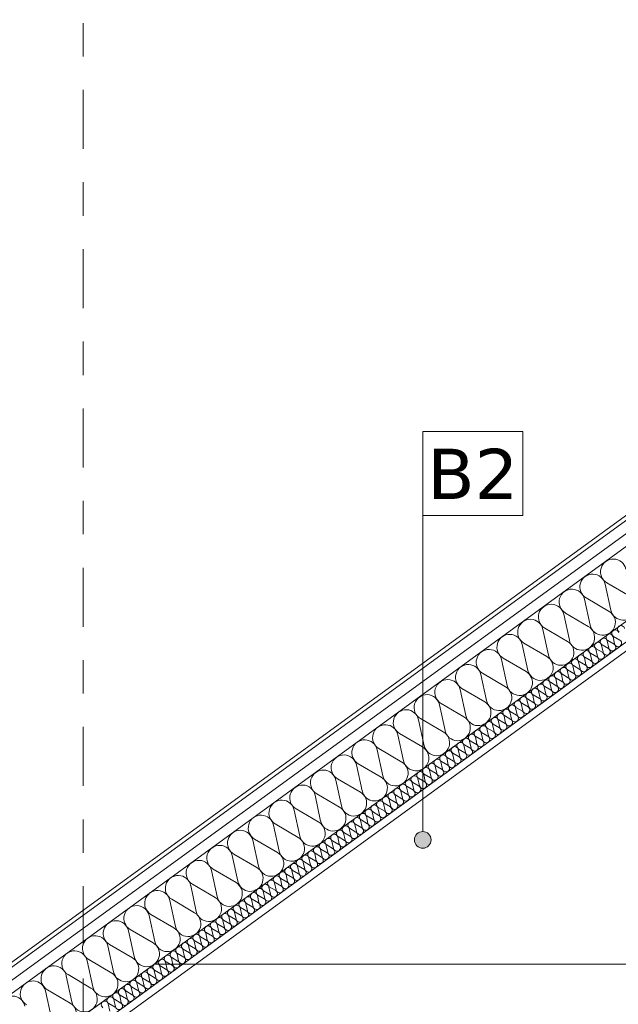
# Model space of a CAD drawing. Extents: x 5465377 to 5465550, y 5925276 to 5925338.
# Tile 158 of 182: x 5465433.22 to 5465435.01, y 5925333.31 to 5925336.25. Entities that reach past the tile are written whole.
import ezdxf

# ---------------------------------------------------------------- set-up
doc = ezdxf.new("R2010")
doc.units = 0
doc.header["$MEASUREMENT"] = 0
doc.linetypes.add('Kropki i Kreski', pattern=[0.335139, 0.176389, -0.088194, 0, -0.070556])
for name, color, linetype, lineweight in [('0_Nr_Pióra__141', 7, 'Continuous', 0), ('0_Nr_pióra__141_Nr_Pióra__141', 7, 'Continuous', 0), ('0_Nr_Pióra__142', 7, 'Continuous', 18), ('_______wymiarowanie_Nr_Pióra__201', 150, 'Continuous', 0), ('____rosliny_Nr_Pióra__141', 7, 'Continuous', 0), ('_ARCH_Sciany_Nr_Pióra__141', 7, 'Continuous', 0), ('EGBD03_Nr_Pióra__141', 7, 'Continuous', 0), ('tabelki_Nr_pióra__1_Nr_pióra__141_Nr_Pióra__141', 7, 'Continuous', 0), ('tabelki_Nr_pióra__7_Nr_pióra__7_Nr_Pióra__7', 7, 'Continuous', 35)]:
    doc.layers.add(name, color=color, linetype=linetype, lineweight=lineweight)
doc.layers.add('_______wymiarowanie', color=7, linetype='Continuous')
doc.layers.add('EGBD03', color=7, linetype='Continuous')
doc.styles.add('GENERATED_STYLE_4', font='arial.ttf')
doc.styles.add('GENERATED_STYLE_5', font='txt')
doc.styles.add('GENERATED_STYLE_6', font='verdana.ttf')
doc.dimstyles.new('GENERATED_STYLE__2', dxfattribs={"dimtxt": 0.075, "dimasz": 0.0475, "dimexe": 0.18, "dimexo": 0, "dimgap": 0.09, "dimtad": 1, "dimdec": 0, "dimlfac": 100, "dimzin": 0, "dimdsep": 46, "dimtxsty": 'GENERATED_STYLE_5', "dimblk": 'ARROWHEAD_6', "dimblk1": 'ARROWHEAD_6', "dimblk2": 'ARROWHEAD_6', "dimcen": 0.09, "dimclrd": 256, "dimclre": 256, "dimclrt": 256, "dimazin": 0, "dimtfac": 1, "dimtdec": 4, "dimtmove": 0, "dimatfit": 3, "dimfxl": 0, "dimtolj": 1, "dimtzin": 0, "dimarcsym": 0})

# ---------------------------------------------------------------- blocks, each defined once
blk = doc.blocks.new('Izolacja cieplna 12_73', base_point=(5465433.4571, 5925333.242))
at = {"layer": '____rosliny_Nr_Pióra__141', "linetype": 'Continuous'}
for p, q in [((5465434.9861, 5925334.3713), (5465434.9813, 5925334.3928)), ((5465434.9828, 5925334.3939), (5465435.0018, 5925334.3827)), ((5465435.0032, 5925334.3838), (5465434.9985, 5925334.4053)), ((5465435, 5925334.4063), (5465435.019, 5925334.3952)), ((5465434.9346, 5925334.3338), (5465434.9298, 5925334.3554)), ((5465434.9313, 5925334.3564), (5465434.9503, 5925334.3453)), ((5465434.9517, 5925334.3463), (5465434.947, 5925334.3679)), ((5465434.9484, 5925334.3689), (5465434.9675, 5925334.3578)), ((5465434.9689, 5925334.3588), (5465434.9642, 5925334.3803)), ((5465434.9656, 5925334.3814), (5465434.9846, 5925334.3702)), ((5465434.9002, 5925334.3089), (5465434.8955, 5925334.3304)), ((5465434.8969, 5925334.3315), (5465434.9159, 5925334.3203)), ((5465434.9174, 5925334.3214), (5465434.9126, 5925334.3429)), ((5465434.9141, 5925334.344), (5465434.9331, 5925334.3328)), ((5465434.8659, 5925334.2839), (5465434.8611, 5925334.3055)), ((5465434.8626, 5925334.3065), (5465434.8816, 5925334.2954)), ((5465434.883, 5925334.2964), (5465434.8783, 5925334.3179)), ((5465434.8797, 5925334.319), (5465434.8988, 5925334.3078)), ((5465434.8143, 5925334.2465), (5465434.8096, 5925334.268)), ((5465434.811, 5925334.2691), (5465434.8301, 5925334.2579)), ((5465434.8315, 5925334.259), (5465434.8268, 5925334.2805)), ((5465434.8282, 5925334.2816), (5465434.8472, 5925334.2704)), ((5465434.8487, 5925334.2715), (5465434.844, 5925334.293)), ((5465434.8454, 5925334.294), (5465434.8644, 5925334.2829)), ((5465434.78, 5925334.2216), (5465434.7753, 5925334.2431)), ((5465434.7767, 5925334.2441), (5465434.7957, 5925334.233)), ((5465434.7972, 5925334.234), (5465434.7924, 5925334.2556)), ((5465434.7939, 5925334.2566), (5465434.8129, 5925334.2455)), ((5465434.7456, 5925334.1966), (5465434.7409, 5925334.2181)), ((5465434.7424, 5925334.2192), (5465434.7614, 5925334.208)), ((5465434.7628, 5925334.2091), (5465434.7581, 5925334.2306)), ((5465434.7595, 5925334.2317), (5465434.7785, 5925334.2205)), ((5465434.6941, 5925334.1592), (5465434.6894, 5925334.1807)), ((5465434.6908, 5925334.1817), (5465434.7099, 5925334.1706)), ((5465434.7113, 5925334.1716), (5465434.7066, 5925334.1932)), ((5465434.708, 5925334.1942), (5465434.727, 5925334.1831)), ((5465434.7285, 5925334.1841), (5465434.7237, 5925334.2057)), ((5465434.7252, 5925334.2067), (5465434.7442, 5925334.1955)), ((5465434.6598, 5925334.1342), (5465434.655, 5925334.1557)), ((5465434.6565, 5925334.1568), (5465434.6755, 5925334.1456)), ((5465434.6769, 5925334.1467), (5465434.6722, 5925334.1682)), ((5465434.6737, 5925334.1693), (5465434.6927, 5925334.1581)), ((5465434.6254, 5925334.1093), (5465434.6207, 5925334.1308)), ((5465434.6221, 5925334.1318), (5465434.6412, 5925334.1207)), ((5465434.6426, 5925334.1217), (5465434.6379, 5925334.1433)), ((5465434.6393, 5925334.1443), (5465434.6583, 5925334.1332)), ((5465434.5739, 5925334.0718), (5465434.5692, 5925334.0934)), ((5465434.5706, 5925334.0944), (5465434.5896, 5925334.0833)), ((5465434.5911, 5925334.0843), (5465434.5864, 5925334.1058)), ((5465434.5878, 5925334.1069), (5465434.6068, 5925334.0957)), ((5465434.6083, 5925334.0968), (5465434.6035, 5925334.1183)), ((5465434.605, 5925334.1194), (5465434.624, 5925334.1082)), ((5465434.5396, 5925334.0469), (5465434.5348, 5925334.0684)), ((5465434.5363, 5925334.0695), (5465434.5553, 5925334.0583)), ((5465434.5567, 5925334.0593), (5465434.552, 5925334.0809)), ((5465434.5534, 5925334.0819), (5465434.5725, 5925334.0708)), ((5465434.4848, 5925334.032), (5465434.5038, 5925334.0209)), ((5465434.5052, 5925334.0219), (5465434.5005, 5925334.0434)), ((5465434.5019, 5925334.0445), (5465434.5209, 5925334.0333)), ((5465434.5224, 5925334.0344), (5465434.5177, 5925334.0559)), ((5465434.5191, 5925334.057), (5465434.5381, 5925334.0458)), ((5465434.4537, 5925333.9845), (5465434.449, 5925334.006)), ((5465434.4504, 5925334.0071), (5465434.4694, 5925333.9959)), ((5465434.4709, 5925333.997), (5465434.4661, 5925334.0185)), ((5465434.4676, 5925334.0195), (5465434.4866, 5925334.0084)), ((5465434.488, 5925334.0094), (5465434.4833, 5925334.031)), ((5465434.4193, 5925333.9595), (5465434.4146, 5925333.9811)), ((5465434.4161, 5925333.9821), (5465434.4351, 5925333.971)), ((5465434.4365, 5925333.972), (5465434.4318, 5925333.9935)), ((5465434.4332, 5925333.9946), (5465434.4522, 5925333.9834)), ((5465434.3678, 5925333.9221), (5465434.3631, 5925333.9436)), ((5465434.3645, 5925333.9447), (5465434.3836, 5925333.9335)), ((5465434.385, 5925333.9346), (5465434.3803, 5925333.9561)), ((5465434.3817, 5925333.9572), (5465434.4007, 5925333.946)), ((5465434.4022, 5925333.9471), (5465434.3974, 5925333.9686)), ((5465434.3989, 5925333.9696), (5465434.4179, 5925333.9585)), ((5465434.3335, 5925333.8971), (5465434.3287, 5925333.9187)), ((5465434.3302, 5925333.9197), (5465434.3492, 5925333.9086)), ((5465434.3507, 5925333.9096), (5465434.3459, 5925333.9312)), ((5465434.3474, 5925333.9322), (5465434.3664, 5925333.921)), ((5465434.2991, 5925333.8722), (5465434.2944, 5925333.8937)), ((5465434.2958, 5925333.8948), (5465434.3149, 5925333.8836)), ((5465434.3163, 5925333.8847), (5465434.3116, 5925333.9062)), ((5465434.313, 5925333.9072), (5465434.332, 5925333.8961)), ((5465434.2476, 5925333.8348), (5465434.2429, 5925333.8563)), ((5465434.2443, 5925333.8573), (5465434.2633, 5925333.8462)), ((5465434.2648, 5925333.8472), (5465434.2601, 5925333.8688)), ((5465434.2615, 5925333.8698), (5465434.2805, 5925333.8587)), ((5465434.282, 5925333.8597), (5465434.2772, 5925333.8812)), ((5465434.2787, 5925333.8823), (5465434.2977, 5925333.8711)), ((5465434.2133, 5925333.8098), (5465434.2085, 5925333.8313)), ((5465434.21, 5925333.8324), (5465434.229, 5925333.8212)), ((5465434.2304, 5925333.8223), (5465434.2257, 5925333.8438)), ((5465434.2271, 5925333.8449), (5465434.2462, 5925333.8337)), ((5465434.1789, 5925333.7848), (5465434.1742, 5925333.8064)), ((5465434.1756, 5925333.8074), (5465434.1946, 5925333.7963)), ((5465434.1961, 5925333.7973), (5465434.1914, 5925333.8189)), ((5465434.1928, 5925333.8199), (5465434.2118, 5925333.8088)), ((5465434.1274, 5925333.7474), (5465434.1227, 5925333.7689)), ((5465434.1241, 5925333.77), (5465434.1431, 5925333.7588)), ((5465434.1446, 5925333.7599), (5465434.1398, 5925333.7814)), ((5465434.1413, 5925333.7825), (5465434.1603, 5925333.7713)), ((5465434.1617, 5925333.7724), (5465434.157, 5925333.7939)), ((5465434.1585, 5925333.795), (5465434.1775, 5925333.7838)), ((5465434.093, 5925333.7225), (5465434.0883, 5925333.744)), ((5465434.0898, 5925333.745), (5465434.1088, 5925333.7339)), ((5465434.1102, 5925333.7349), (5465434.1055, 5925333.7565)), ((5465434.1069, 5925333.7575), (5465434.126, 5925333.7464)), ((5465434.0382, 5925333.7076), (5465434.0573, 5925333.6965)), ((5465434.0587, 5925333.6975), (5465434.054, 5925333.719)), ((5465434.0554, 5925333.7201), (5465434.0744, 5925333.7089)), ((5465434.0759, 5925333.71), (5465434.0711, 5925333.7315)), ((5465434.0726, 5925333.7326), (5465434.0916, 5925333.7214)), ((5465434.0072, 5925333.6601), (5465434.0025, 5925333.6816)), ((5465434.0039, 5925333.6827), (5465434.0229, 5925333.6715)), ((5465434.0244, 5925333.6726), (5465434.0196, 5925333.6941)), ((5465434.0211, 5925333.6951), (5465434.0401, 5925333.684)), ((5465434.0415, 5925333.685), (5465434.0368, 5925333.7066)), ((5465433.9728, 5925333.6351), (5465433.9681, 5925333.6567)), ((5465433.9695, 5925333.6577), (5465433.9886, 5925333.6465)), ((5465433.99, 5925333.6476), (5465433.9853, 5925333.6691)), ((5465433.9867, 5925333.6702), (5465434.0057, 5925333.659)), ((5465433.9213, 5925333.5977), (5465433.9166, 5925333.6192)), ((5465433.918, 5925333.6203), (5465433.937, 5925333.6091)), ((5465433.9385, 5925333.6102), (5465433.9338, 5925333.6317)), ((5465433.9352, 5925333.6327), (5465433.9542, 5925333.6216)), ((5465433.9557, 5925333.6226), (5465433.9509, 5925333.6442)), ((5465433.9524, 5925333.6452), (5465433.9714, 5925333.6341)), ((5465433.887, 5925333.5727), (5465433.8822, 5925333.5943)), ((5465433.8837, 5925333.5953), (5465433.9027, 5925333.5842)), ((5465433.9041, 5925333.5852), (5465433.8994, 5925333.6067)), ((5465433.9009, 5925333.6078), (5465433.9199, 5925333.5966)), ((5465433.8526, 5925333.5478), (5465433.8479, 5925333.5693)), ((5465433.8493, 5925333.5704), (5465433.8684, 5925333.5592)), ((5465433.8698, 5925333.5603), (5465433.8651, 5925333.5818)), ((5465433.8665, 5925333.5828), (5465433.8855, 5925333.5717)), ((5465433.8011, 5925333.5103), (5465433.7964, 5925333.5319)), ((5465433.7978, 5925333.5329), (5465433.8168, 5925333.5218)), ((5465433.8183, 5925333.5228), (5465433.8135, 5925333.5444)), ((5465433.815, 5925333.5454), (5465433.834, 5925333.5343)), ((5465433.8354, 5925333.5353), (5465433.8307, 5925333.5568)), ((5465433.8322, 5925333.5579), (5465433.8512, 5925333.5467)), ((5465433.7668, 5925333.4854), (5465433.762, 5925333.5069)), ((5465433.7635, 5925333.508), (5465433.7825, 5925333.4968)), ((5465433.7839, 5925333.4979), (5465433.7792, 5925333.5194)), ((5465433.7806, 5925333.5205), (5465433.7997, 5925333.5093)), ((5465433.7324, 5925333.4604), (5465433.7277, 5925333.482)), ((5465433.7291, 5925333.483), (5465433.7481, 5925333.4719)), ((5465433.7496, 5925333.4729), (5465433.7448, 5925333.4944)), ((5465433.7463, 5925333.4955), (5465433.7653, 5925333.4843)), ((5465433.6809, 5925333.423), (5465433.6762, 5925333.4445)), ((5465433.6776, 5925333.4456), (5465433.6966, 5925333.4344)), ((5465433.6981, 5925333.4355), (5465433.6933, 5925333.457)), ((5465433.6948, 5925333.4581), (5465433.7138, 5925333.4469)), ((5465433.7152, 5925333.448), (5465433.7105, 5925333.4695)), ((5465433.7119, 5925333.4705), (5465433.731, 5925333.4594)), ((5465433.6465, 5925333.3981), (5465433.6418, 5925333.4196)), ((5465433.6432, 5925333.4206), (5465433.6623, 5925333.4095)), ((5465433.6637, 5925333.4105), (5465433.659, 5925333.4321)), ((5465433.6604, 5925333.4331), (5465433.6794, 5925333.422)), ((5465433.5917, 5925333.3832), (5465433.6107, 5925333.372)), ((5465433.6122, 5925333.3731), (5465433.6075, 5925333.3946)), ((5465433.6089, 5925333.3957), (5465433.6279, 5925333.3845)), ((5465433.6294, 5925333.3856), (5465433.6246, 5925333.4071)), ((5465433.6261, 5925333.4082), (5465433.6451, 5925333.397)), ((5465433.5607, 5925333.3357), (5465433.5559, 5925333.3572)), ((5465433.5574, 5925333.3582), (5465433.5764, 5925333.3471)), ((5465433.5778, 5925333.3481), (5465433.5731, 5925333.3697)), ((5465433.5746, 5925333.3707), (5465433.5936, 5925333.3596)), ((5465433.595, 5925333.3606), (5465433.5903, 5925333.3822)), ((5465433.5263, 5925333.3107), (5465433.5216, 5925333.3322)), ((5465433.523, 5925333.3333), (5465433.5421, 5925333.3221)), ((5465433.5435, 5925333.3232), (5465433.5388, 5925333.3447)), ((5465433.5402, 5925333.3458), (5465433.5592, 5925333.3346)), ((5465433.492, 5925333.2858), (5465433.4872, 5925333.3073)), ((5465433.4887, 5925333.3083), (5465433.5077, 5925333.2972)), ((5465433.5091, 5925333.2982), (5465433.5044, 5925333.3198)), ((5465433.5059, 5925333.3208), (5465433.5249, 5925333.3097))]:
    blk.add_line(p, q, dxfattribs=at)
for centre, start_param, end_param in [((5465435.0053, 5925334.4155), 4.299595, 8.266775), ((5465435.0225, 5925334.428), 4.299595, 8.266775), ((5465434.9538, 5925334.3781), 4.299595, 8.266775), ((5465434.971, 5925334.3905), 4.299595, 8.266775), ((5465434.9881, 5925334.403), 4.299595, 8.266775), ((5465435.0136, 5925334.386), 1.158004, 5.125183), ((5465434.9194, 5925334.3531), 4.299595, 8.266775), ((5465434.9366, 5925334.3656), 4.299595, 8.266775), ((5465434.9621, 5925334.3486), 1.158004, 5.125183), ((5465434.9793, 5925334.3611), 1.158004, 5.125183), ((5465434.9964, 5925334.3735), 1.158004, 5.125183), ((5465434.8679, 5925334.3157), 4.299595, 8.266775), ((5465434.8851, 5925334.3282), 4.299595, 8.266775), ((5465434.9023, 5925334.3406), 4.299595, 8.266775), ((5465434.9278, 5925334.3236), 1.158004, 5.125183), ((5465434.9449, 5925334.3361), 1.158004, 5.125183), ((5465434.8336, 5925334.2907), 4.299595, 8.266775), ((5465434.8508, 5925334.3032), 4.299595, 8.266775), ((5465434.8934, 5925334.2987), 1.158004, 5.125183), ((5465434.9106, 5925334.3112), 1.158004, 5.125183), ((5465434.7992, 5925334.2658), 4.299595, 8.266775), ((5465434.8164, 5925334.2783), 4.299595, 8.266775), ((5465434.8419, 5925334.2612), 1.158004, 5.125183), ((5465434.8591, 5925334.2737), 1.158004, 5.125183), ((5465434.8762, 5925334.2862), 1.158004, 5.125183), ((5465434.7477, 5925334.2283), 4.299595, 8.266775), ((5465434.7649, 5925334.2408), 4.299595, 8.266775), ((5465434.7821, 5925334.2533), 4.299595, 8.266775), ((5465434.8075, 5925334.2363), 1.158004, 5.125183), ((5465434.8247, 5925334.2488), 1.158004, 5.125183), ((5465434.7134, 5925334.2034), 4.299595, 8.266775), ((5465434.7305, 5925334.2159), 4.299595, 8.266775), ((5465434.756, 5925334.1989), 1.158004, 5.125183), ((5465434.7732, 5925334.2113), 1.158004, 5.125183), ((5465434.7904, 5925334.2238), 1.158004, 5.125183), ((5465434.679, 5925334.1784), 4.299595, 8.266775), ((5465434.6962, 5925334.1909), 4.299595, 8.266775), ((5465434.7217, 5925334.1739), 1.158004, 5.125183), ((5465434.7388, 5925334.1864), 1.158004, 5.125183), ((5465434.6275, 5925334.141), 4.299595, 8.266775), ((5465434.6447, 5925334.1535), 4.299595, 8.266775), ((5465434.6618, 5925334.166), 4.299595, 8.266775), ((5465434.6873, 5925334.149), 1.158004, 5.125183), ((5465434.7045, 5925334.1614), 1.158004, 5.125183), ((5465434.5932, 5925334.116), 4.299595, 8.266775), ((5465434.6103, 5925334.1285), 4.299595, 8.266775), ((5465434.6358, 5925334.1115), 1.158004, 5.125183), ((5465434.653, 5925334.124), 1.158004, 5.125183), ((5465434.6701, 5925334.1365), 1.158004, 5.125183), ((5465434.5588, 5925334.0911), 4.299595, 8.266775), ((5465434.576, 5925334.1036), 4.299595, 8.266775), ((5465434.6015, 5925334.0866), 1.158004, 5.125183), ((5465434.6186, 5925334.099), 1.158004, 5.125183), ((5465434.5073, 5925334.0537), 4.299595, 8.266775), ((5465434.5245, 5925334.0661), 4.299595, 8.266775), ((5465434.5416, 5925334.0786), 4.299595, 8.266775), ((5465434.5671, 5925334.0616), 1.158004, 5.125183), ((5465434.5843, 5925334.0741), 1.158004, 5.125183), ((5465434.4729, 5925334.0287), 4.299595, 8.266775), ((5465434.4901, 5925334.0412), 4.299595, 8.266775), ((5465434.5156, 5925334.0242), 1.158004, 5.125183), ((5465434.5328, 5925334.0367), 1.158004, 5.125183), ((5465434.5499, 5925334.0491), 1.158004, 5.125183), ((5465434.4214, 5925333.9913), 4.299595, 8.266775), ((5465434.4386, 5925334.0038), 4.299595, 8.266775), ((5465434.4558, 5925334.0162), 4.299595, 8.266775), ((5465434.4812, 5925333.9992), 1.158004, 5.125183), ((5465434.4984, 5925334.0117), 1.158004, 5.125183), ((5465434.3871, 5925333.9663), 4.299595, 8.266775), ((5465434.4042, 5925333.9788), 4.299595, 8.266775), ((5465434.4469, 5925333.9743), 1.158004, 5.125183), ((5465434.4641, 5925333.9867), 1.158004, 5.125183), ((5465434.3527, 5925333.9414), 4.299595, 8.266775), ((5465434.3699, 5925333.9538), 4.299595, 8.266775), ((5465434.3954, 5925333.9368), 1.158004, 5.125183), ((5465434.4125, 5925333.9493), 1.158004, 5.125183), ((5465434.4297, 5925333.9618), 1.158004, 5.125183), ((5465434.3012, 5925333.9039), 4.299595, 8.266775), ((5465434.3184, 5925333.9164), 4.299595, 8.266775), ((5465434.3355, 5925333.9289), 4.299595, 8.266775), ((5465434.361, 5925333.9119), 1.158004, 5.125183), ((5465434.3782, 5925333.9244), 1.158004, 5.125183), ((5465434.2669, 5925333.879), 4.299595, 8.266775), ((5465434.284, 5925333.8915), 4.299595, 8.266775), ((5465434.3267, 5925333.8869), 1.158004, 5.125183), ((5465434.3439, 5925333.8994), 1.158004, 5.125183), ((5465434.2325, 5925333.854), 4.299595, 8.266775), ((5465434.2497, 5925333.8665), 4.299595, 8.266775), ((5465434.2752, 5925333.8495), 1.158004, 5.125183), ((5465434.2923, 5925333.862), 1.158004, 5.125183), ((5465434.3095, 5925333.8745), 1.158004, 5.125183), ((5465434.181, 5925333.8166), 4.299595, 8.266775), ((5465434.1982, 5925333.8291), 4.299595, 8.266775), ((5465434.2153, 5925333.8415), 4.299595, 8.266775), ((5465434.2408, 5925333.8245), 1.158004, 5.125183), ((5465434.258, 5925333.837), 1.158004, 5.125183), ((5465434.1466, 5925333.7916), 4.299595, 8.266775), ((5465434.1638, 5925333.8041), 4.299595, 8.266775), ((5465434.1893, 5925333.7871), 1.158004, 5.125183), ((5465434.2065, 5925333.7996), 1.158004, 5.125183), ((5465434.2236, 5925333.8121), 1.158004, 5.125183), ((5465434.1123, 5925333.7667), 4.299595, 8.266775), ((5465434.1295, 5925333.7792), 4.299595, 8.266775), ((5465434.1549, 5925333.7622), 1.158004, 5.125183), ((5465434.1721, 5925333.7746), 1.158004, 5.125183), ((5465434.0608, 5925333.7293), 4.299595, 8.266775), ((5465434.0779, 5925333.7417), 4.299595, 8.266775), ((5465434.0951, 5925333.7542), 4.299595, 8.266775), ((5465434.1206, 5925333.7372), 1.158004, 5.125183), ((5465434.1378, 5925333.7497), 1.158004, 5.125183), ((5465434.0264, 5925333.7043), 4.299595, 8.266775), ((5465434.0436, 5925333.7168), 4.299595, 8.266775), ((5465434.0691, 5925333.6998), 1.158004, 5.125183), ((5465434.0862, 5925333.7122), 1.158004, 5.125183), ((5465434.1034, 5925333.7247), 1.158004, 5.125183), ((5465433.9921, 5925333.6793), 4.299595, 8.266775), ((5465434.0093, 5925333.6918), 4.299595, 8.266775), ((5465434.0347, 5925333.6748), 1.158004, 5.125183), ((5465434.0519, 5925333.6873), 1.158004, 5.125183), ((5465433.9406, 5925333.6419), 4.299595, 8.266775), ((5465433.9577, 5925333.6544), 4.299595, 8.266775), ((5465433.9749, 5925333.6669), 4.299595, 8.266775), ((5465434.0004, 5925333.6499), 1.158004, 5.125183), ((5465434.0176, 5925333.6623), 1.158004, 5.125183), ((5465433.9062, 5925333.617), 4.299595, 8.266775), ((5465433.9234, 5925333.6294), 4.299595, 8.266775), ((5465433.9489, 5925333.6124), 1.158004, 5.125183), ((5465433.966, 5925333.6249), 1.158004, 5.125183), ((5465433.9832, 5925333.6374), 1.158004, 5.125183), ((5465433.8547, 5925333.5795), 4.299595, 8.266775), ((5465433.8719, 5925333.592), 4.299595, 8.266775), ((5465433.889, 5925333.6045), 4.299595, 8.266775), ((5465433.9145, 5925333.5875), 1.158004, 5.125183), ((5465433.9317, 5925333.6), 1.158004, 5.125183), ((5465433.8203, 5925333.5546), 4.299595, 8.266775), ((5465433.8375, 5925333.567), 4.299595, 8.266775), ((5465433.8802, 5925333.5625), 1.158004, 5.125183), ((5465433.8973, 5925333.575), 1.158004, 5.125183), ((5465433.786, 5925333.5296), 4.299595, 8.266775), ((5465433.8032, 5925333.5421), 4.299595, 8.266775), ((5465433.8286, 5925333.5251), 1.158004, 5.125183), ((5465433.8458, 5925333.5376), 1.158004, 5.125183), ((5465433.863, 5925333.55), 1.158004, 5.125183), ((5465433.7345, 5925333.4922), 4.299595, 8.266775), ((5465433.7516, 5925333.5047), 4.299595, 8.266775), ((5465433.7688, 5925333.5171), 4.299595, 8.266775), ((5465433.7943, 5925333.5001), 1.158004, 5.125183), ((5465433.8115, 5925333.5126), 1.158004, 5.125183), ((5465433.7001, 5925333.4672), 4.299595, 8.266775), ((5465433.7173, 5925333.4797), 4.299595, 8.266775), ((5465433.7428, 5925333.4627), 1.158004, 5.125183), ((5465433.76, 5925333.4752), 1.158004, 5.125183), ((5465433.7771, 5925333.4877), 1.158004, 5.125183), ((5465433.6658, 5925333.4423), 4.299595, 8.266775), ((5465433.683, 5925333.4548), 4.299595, 8.266775), ((5465433.7084, 5925333.4377), 1.158004, 5.125183), ((5465433.7256, 5925333.4502), 1.158004, 5.125183), ((5465433.6143, 5925333.4048), 4.299595, 8.266775), ((5465433.6314, 5925333.4173), 4.299595, 8.266775), ((5465433.6486, 5925333.4298), 4.299595, 8.266775), ((5465433.6741, 5925333.4128), 1.158004, 5.125183), ((5465433.6913, 5925333.4253), 1.158004, 5.125183), ((5465433.5799, 5925333.3799), 4.299595, 8.266775), ((5465433.5971, 5925333.3924), 4.299595, 8.266775), ((5465433.6226, 5925333.3754), 1.158004, 5.125183), ((5465433.6397, 5925333.3878), 1.158004, 5.125183), ((5465433.6569, 5925333.4003), 1.158004, 5.125183), ((5465433.5456, 5925333.3549), 4.299595, 8.266775), ((5465433.5627, 5925333.3674), 4.299595, 8.266775), ((5465433.5882, 5925333.3504), 1.158004, 5.125183), ((5465433.6054, 5925333.3629), 1.158004, 5.125183), ((5465433.494, 5925333.3175), 4.299595, 8.266775), ((5465433.5112, 5925333.33), 4.299595, 8.266775), ((5465433.5284, 5925333.3425), 4.299595, 8.266775), ((5465433.5539, 5925333.3254), 1.158004, 5.125183), ((5465433.571, 5925333.3379), 1.158004, 5.125183), ((5465433.4769, 5925333.305), 4.299595, 8.266775), ((5465433.5195, 5925333.3005), 1.158004, 5.125183), ((5465433.5367, 5925333.313), 1.158004, 5.125183)]:
    blk.add_ellipse(centre, major_axis=(-0.00625, 0.0086), ratio=0.998111, start_param=start_param, end_param=end_param, dxfattribs=at)
blk = doc.blocks.new('Izolacja cieplna 12_71', base_point=(5465433.2526, 5925333.1552))
at = {"layer": '____rosliny_Nr_Pióra__141', "linetype": 'Continuous'}
for p, q in [((5465434.9918, 5925334.4851), (5465434.9748, 5925334.5627)), ((5465434.98, 5925334.5665), (5465435.0486, 5925334.5264)), ((5465434.9297, 5925334.44), (5465434.9128, 5925334.5176)), ((5465434.918, 5925334.5214), (5465434.9866, 5925334.4813)), ((5465434.856, 5925334.4763), (5465434.9245, 5925334.4363)), ((5465434.8677, 5925334.395), (5465434.8508, 5925334.4725)), ((5465434.8057, 5925334.3499), (5465434.7887, 5925334.4275)), ((5465434.7939, 5925334.4313), (5465434.8625, 5925334.3912)), ((5465434.7319, 5925334.3862), (5465434.8004, 5925334.3461)), ((5465434.7436, 5925334.3048), (5465434.7267, 5925334.3824)), ((5465434.6816, 5925334.2597), (5465434.6646, 5925334.3373)), ((5465434.6699, 5925334.3411), (5465434.7384, 5925334.301)), ((5465434.6195, 5925334.2147), (5465434.6026, 5925334.2923)), ((5465434.6078, 5925334.296), (5465434.6764, 5925334.256)), ((5465434.5575, 5925334.1696), (5465434.5406, 5925334.2472)), ((5465434.5458, 5925334.251), (5465434.6143, 5925334.2109)), ((5465434.4955, 5925334.1245), (5465434.4785, 5925334.2021)), ((5465434.4837, 5925334.2059), (5465434.5523, 5925334.1658)), ((5465434.4334, 5925334.0794), (5465434.4165, 5925334.157)), ((5465434.4217, 5925334.1608), (5465434.4903, 5925334.1207)), ((5465434.3714, 5925334.0344), (5465434.3544, 5925334.112)), ((5465434.3597, 5925334.1157), (5465434.4282, 5925334.0757)), ((5465434.3093, 5925333.9893), (5465434.2924, 5925334.0669)), ((5465434.2976, 5925334.0707), (5465434.3662, 5925334.0306)), ((5465434.2473, 5925333.9442), (5465434.2304, 5925334.0218)), ((5465434.2356, 5925334.0256), (5465434.3041, 5925333.9855)), ((5465434.1853, 5925333.8991), (5465434.1683, 5925333.9767)), ((5465434.1735, 5925333.9805), (5465434.2421, 5925333.9404)), ((5465434.1232, 5925333.8541), (5465434.1063, 5925333.9317)), ((5465434.1115, 5925333.9354), (5465434.1801, 5925333.8954)), ((5465434.0612, 5925333.809), (5465434.0443, 5925333.8866)), ((5465434.0495, 5925333.8904), (5465434.118, 5925333.8503)), ((5465433.9992, 5925333.7639), (5465433.9822, 5925333.8415)), ((5465433.9874, 5925333.8453), (5465434.056, 5925333.8052)), ((5465433.9371, 5925333.7189), (5465433.9202, 5925333.7964)), ((5465433.9254, 5925333.8002), (5465433.9939, 5925333.7601)), ((5465433.8751, 5925333.6738), (5465433.8581, 5925333.7514)), ((5465433.8633, 5925333.7552), (5465433.9319, 5925333.7151)), ((5465433.8013, 5925333.7101), (5465433.8699, 5925333.67)), ((5465433.813, 5925333.6287), (5465433.7961, 5925333.7063)), ((5465433.751, 5925333.5836), (5465433.7341, 5925333.6612)), ((5465433.7393, 5925333.665), (5465433.8078, 5925333.6249)), ((5465433.6772, 5925333.6199), (5465433.7458, 5925333.5798)), ((5465433.689, 5925333.5386), (5465433.672, 5925333.6161)), ((5465433.6269, 5925333.4935), (5465433.61, 5925333.5711)), ((5465433.6152, 5925333.5749), (5465433.6837, 5925333.5348)), ((5465433.5649, 5925333.4484), (5465433.5479, 5925333.526)), ((5465433.5532, 5925333.5298), (5465433.6217, 5925333.4897)), ((5465433.5028, 5925333.4033), (5465433.4859, 5925333.4809)), ((5465433.4911, 5925333.4847), (5465433.5597, 5925333.4446)), ((5465433.4408, 5925333.3583), (5465433.4239, 5925333.4358)), ((5465433.4291, 5925333.4396), (5465433.4976, 5925333.3995)), ((5465433.3788, 5925333.3132), (5465433.3618, 5925333.3908)), ((5465433.367, 5925333.3946), (5465433.4356, 5925333.3545)), ((5465433.3167, 5925333.2681), (5465433.2998, 5925333.3457)), ((5465433.305, 5925333.3495), (5465433.3736, 5925333.3094))]:
    blk.add_line(p, q, dxfattribs=at)
for centre, start_param, end_param in [((5465434.9994, 5925334.5996), 5.870392, 9.837571), ((5465434.9374, 5925334.5545), 5.870392, 9.837571), ((5465434.8754, 5925334.5094), 5.870392, 9.837571), ((5465434.8133, 5925334.4643), 5.870392, 9.837571), ((5465435.0292, 5925334.4933), 2.7288, 6.695979), ((5465434.9672, 5925334.4483), 2.7288, 6.695979), ((5465434.7513, 5925334.4193), 5.870392, 9.837571), ((5465434.9051, 5925334.4032), 2.7288, 6.695979), ((5465434.6892, 5925334.3742), 5.870392, 9.837571), ((5465434.8431, 5925334.3581), 2.7288, 6.695979), ((5465434.6272, 5925334.3291), 5.870392, 9.837571), ((5465434.7811, 5925334.313), 2.7288, 6.695979), ((5465434.5652, 5925334.284), 5.870392, 9.837571), ((5465434.719, 5925334.268), 2.7288, 6.695979), ((5465434.5031, 5925334.239), 5.870392, 9.837571), ((5465434.657, 5925334.2229), 2.7288, 6.695979), ((5465434.4411, 5925334.1939), 5.870392, 9.837571), ((5465434.5949, 5925334.1778), 2.7288, 6.695979), ((5465434.379, 5925334.1488), 5.870392, 9.837571), ((5465434.5329, 5925334.1327), 2.7288, 6.695979), ((5465434.317, 5925334.1037), 5.870392, 9.837571), ((5465434.4709, 5925334.0877), 2.7288, 6.695979), ((5465434.255, 5925334.0587), 5.870392, 9.837571), ((5465434.4088, 5925334.0426), 2.7288, 6.695979), ((5465434.1929, 5925334.0136), 5.870392, 9.837571), ((5465434.1309, 5925333.9685), 5.870392, 9.837571), ((5465434.3468, 5925333.9975), 2.7288, 6.695979), ((5465434.2847, 5925333.9524), 2.7288, 6.695979), ((5465434.0689, 5925333.9234), 5.870392, 9.837571), ((5465434.0068, 5925333.8784), 5.870392, 9.837571), ((5465434.2227, 5925333.9074), 2.7288, 6.695979), ((5465434.1607, 5925333.8623), 2.7288, 6.695979), ((5465433.9448, 5925333.8333), 5.870392, 9.837571), ((5465433.8827, 5925333.7882), 5.870392, 9.837571), ((5465434.0986, 5925333.8172), 2.7288, 6.695979), ((5465434.0366, 5925333.7721), 2.7288, 6.695979), ((5465433.8207, 5925333.7431), 5.870392, 9.837571), ((5465433.7587, 5925333.6981), 5.870392, 9.837571), ((5465433.9746, 5925333.7271), 2.7288, 6.695979), ((5465433.9125, 5925333.682), 2.7288, 6.695979), ((5465433.6966, 5925333.653), 5.870392, 9.837571), ((5465433.8505, 5925333.6369), 2.7288, 6.695979), ((5465433.6346, 5925333.6079), 5.870392, 9.837571), ((5465433.7884, 5925333.5919), 2.7288, 6.695979), ((5465433.5725, 5925333.5629), 5.870392, 9.837571), ((5465433.7264, 5925333.5468), 2.7288, 6.695979), ((5465433.5105, 5925333.5178), 5.870392, 9.837571), ((5465433.6644, 5925333.5017), 2.7288, 6.695979), ((5465433.4485, 5925333.4727), 5.870392, 9.837571), ((5465433.6023, 5925333.4566), 2.7288, 6.695979), ((5465433.3864, 5925333.4276), 5.870392, 9.837571), ((5465433.5403, 5925333.4116), 2.7288, 6.695979), ((5465433.3244, 5925333.3826), 5.870392, 9.837571), ((5465433.4782, 5925333.3665), 2.7288, 6.695979), ((5465433.2623, 5925333.3375), 5.870392, 9.837571), ((5465433.4162, 5925333.3214), 2.7288, 6.695979), ((5465433.2003, 5925333.2924), 5.870392, 9.837571), ((5465433.3542, 5925333.2763), 2.7288, 6.695979)]:
    blk.add_ellipse(centre, major_axis=(0.031, 0.0225), ratio=0.998431, start_param=start_param, end_param=end_param, dxfattribs=at)
blk = doc.blocks.new('Linia_265', base_point=(5465433.4122, 5925337.1188))
at = {"layer": 'EGBD03_Nr_Pióra__141', "linetype": 'Kropki i Kreski'}
blk.add_line((5465433.4122, 5925336.9938), (5465433.4122, 5925327.5395), dxfattribs=at)
blk = doc.blocks.new('Linia_8657', base_point=(5465434.4288, 5925334.773))
at = {"layer": '0_Nr_pióra__141_Nr_Pióra__141', "linetype": 'Continuous'}
blk.add_hatch(color=256, dxfattribs=at).paths.add_polyline_path([(5465434.4538, 5925333.7977), (5465434.4519, 5925333.8073), (5465434.4465, 5925333.8154), (5465434.4384, 5925333.8208), (5465434.4288, 5925333.8227), (5465434.4193, 5925333.8208), (5465434.4112, 5925333.8154), (5465434.4057, 5925333.8073), (5465434.4038, 5925333.7977), (5465434.4057, 5925333.7882), (5465434.4112, 5925333.7801), (5465434.4193, 5925333.7746), (5465434.4288, 5925333.7727), (5465434.4384, 5925333.7746), (5465434.4465, 5925333.7801), (5465434.4519, 5925333.7882)], flags=0)
blk.add_line((5465434.4288, 5925334.773), (5465434.4288, 5925333.8227), dxfattribs=at)
blk.add_circle((5465434.4288, 5925333.7977), 0.025, dxfattribs=at)
blk = doc.blocks.new('*D434', base_point=(5464021.3307, 5925651.4736))
at = {"layer": '_______wymiarowanie_Nr_Pióra__201', "linetype": 'Continuous'}
for p, q in [((5465432.7001, 5925336.007), (5465432.7001, 5925336.0445)), ((5465432.7469, 5925336.007), (5465432.6532, 5925336.007)), ((5465432.7251, 5925335.982), (5465432.6751, 5925336.032)), ((5465432.7001, 5925333.3735), (5465432.7001, 5925336.007)), ((5465432.6751, 5925333.3985), (5465432.7251, 5925333.3485)), ((5465432.7469, 5925333.3735), (5465432.6532, 5925333.3735))]:
    blk.add_line(p, q, dxfattribs=at)
at = {"layer": '_______wymiarowanie_Nr_Pióra__201', "insert": (5465432.6101, 5925334.6049), "char_height": 0.075, "attachment_point": 1, "rotation": 90, "style": 'GENERATED_STYLE_4'}
blk.add_mtext('{263}', dxfattribs=at)
blk = doc.blocks.new('ARROWHEAD_6')
at = {"linetype": 'Continuous'}
for p, q in [((0, 0), (-1, 0)), ((-0.5, -0.5), (0.5, 0.5))]:
    blk.add_line(p, q, dxfattribs=at)
blk = doc.blocks.new('*D435', base_point=(5464021.3307, 5925651.4736))
at = {"layer": '_______wymiarowanie_Nr_Pióra__201', "linetype": 'Continuous'}
for p, q in [((5465432.3463, 5925336.007), (5465432.3463, 5925336.0445)), ((5465432.3932, 5925336.007), (5465432.2995, 5925336.007)), ((5465432.3713, 5925335.982), (5465432.3213, 5925336.032)), ((5465432.3463, 5925330.0264), (5465432.3463, 5925336.007)), ((5465432.3932, 5925330.0264), (5465432.2995, 5925330.0264)), ((5465432.3213, 5925330.0514), (5465432.3713, 5925330.0014)), ((5465432.3463, 5925329.9889), (5465432.3463, 5925330.0264))]:
    blk.add_line(p, q, dxfattribs=at)
at = {"layer": '_______wymiarowanie_Nr_Pióra__201', "insert": (5465432.2563, 5925332.9313), "char_height": 0.075, "attachment_point": 1, "rotation": 90, "style": 'GENERATED_STYLE_4'}
blk.add_mtext('{598}', dxfattribs=at)
blk = doc.blocks.new('*D437', base_point=(5464021.3307, 5925651.4736))
at = {"layer": '_______wymiarowanie_Nr_Pióra__201', "linetype": 'Continuous'}
for p, q in [((5465436.1131, 5925335.5759), (5465436.0631, 5925335.6259)), ((5465436.0881, 5925335.6009), (5465436.0881, 5925335.6384)), ((5465436.135, 5925335.6009), (5465436.0412, 5925335.6009)), ((5465436.0881, 5925333.1014), (5465436.0881, 5925335.6009)), ((5465436.0631, 5925333.1264), (5465436.1131, 5925333.0764)), ((5465436.135, 5925333.1014), (5465436.0412, 5925333.1014))]:
    blk.add_line(p, q, dxfattribs=at)
at = {"layer": '_______wymiarowanie_Nr_Pióra__201', "insert": (5465435.9981, 5925334.2658), "char_height": 0.075, "attachment_point": 1, "rotation": 90, "style": 'GENERATED_STYLE_4'}
blk.add_mtext('{250}', dxfattribs=at)

msp = doc.modelspace()

# ---------------------------------------------------------------- linework, layer by layer
at = {"layer": '0_Nr_Pióra__141', "linetype": 'Continuous'}
for p, q in [((5465433.1175, 5925333.3735), (5465436.7422, 5925336.007)), ((5465433.1246, 5925333.3638), (5465436.7422, 5925335.9922)), ((5465433.1434, 5925333.3379), (5465436.7422, 5925335.9526))]:
    msp.add_line(p, q, dxfattribs=at)
at = {"layer": '0_Nr_Pióra__142', "linetype": 'Continuous'}
for p, q in [((5465433.1622, 5925333.312), (5465436.7422, 5925335.913)), ((5465433.3782, 5925333.2464), (5465436.7422, 5925335.6906)), ((5465439.8585, 5925333.4264), (5465433.6259, 5925333.4264))]:
    msp.add_line(p, q, dxfattribs=at)
at = {"layer": '_ARCH_Sciany_Nr_Pióra__141', "linetype": 'Continuous'}
for p, q in [((5465433.4836, 5925333.2612), (5465436.7716, 5925335.6501)), ((5465433.5172, 5925333.2578), (5465436.7778, 5925335.6268))]:
    msp.add_line(p, q, dxfattribs=at)
at = {"layer": 'tabelki_Nr_pióra__1_Nr_pióra__141_Nr_Pióra__141', "linetype": 'Continuous', "flags": 128}
msp.add_lwpolyline([(5465434.4288, 5925335.0193), (5465434.7288, 5925335.0193), (5465434.7288, 5925334.7681), (5465434.4288, 5925334.7681)], close=True, dxfattribs=at)

# ---------------------------------------------------------------- block references
at = {"layer": '0_Nr_Pióra__141', "linetype": 'Continuous'}
msp.add_blockref('Linia_8657', (5465434.4288, 5925334.773), dxfattribs=at)
at = {"layer": '____rosliny_Nr_Pióra__141', "linetype": 'Continuous'}
for name, p in [('Izolacja cieplna 12_71', (5465433.2526, 5925333.1552)), ('Izolacja cieplna 12_73', (5465433.4571, 5925333.242))]:
    msp.add_blockref(name, p, dxfattribs=at)
at = {"layer": 'EGBD03', "linetype": 'Kropki i Kreski'}
msp.add_blockref('Linia_265', (5465433.4122, 5925337.1188), dxfattribs=at)

# ---------------------------------------------------------------- texts
at = {"layer": 'tabelki_Nr_pióra__7_Nr_pióra__7_Nr_Pióra__7', "linetype": 'Continuous', "insert": (5465434.5788, 5925334.8176), "char_height": 0.15, "attachment_point": 8, "style": 'GENERATED_STYLE_6'}
msp.add_mtext('{B2           }', dxfattribs=at)

# ---------------------------------------------------------------- dimensions: what is measured, and where the dimension line sits
at = {"layer": '_______wymiarowanie', "linetype": 'Continuous'}
for base, p1, p2, picture, middle in [((5465432.3463, 5925330.0264), (5465433.2222, 5925330.0264), (5465436.7422, 5925336.007), '*D435', (5465432.2938, 5925333.0167)), ((5465432.7001, 5925328.2767), (5465433.1175, 5925333.3735), (5465436.7422, 5925336.007), '*D434', (5465432.6476, 5925334.6902)), ((5465436.0881, 5925330.1764), (5465433.5172, 5925333.1014), (5465436.7422, 5925335.6009), '*D437', (5465436.0356, 5925334.3512))]:
    dim = msp.add_linear_dim(base=base, p1=p1, p2=p2, angle=90, dimstyle='GENERATED_STYLE__2', dxfattribs=at)
    dim.commit()
    dim.dimension.update_dxf_attribs({"geometry": picture, "text_midpoint": middle})

doc.saveas('drawing.dxf')
